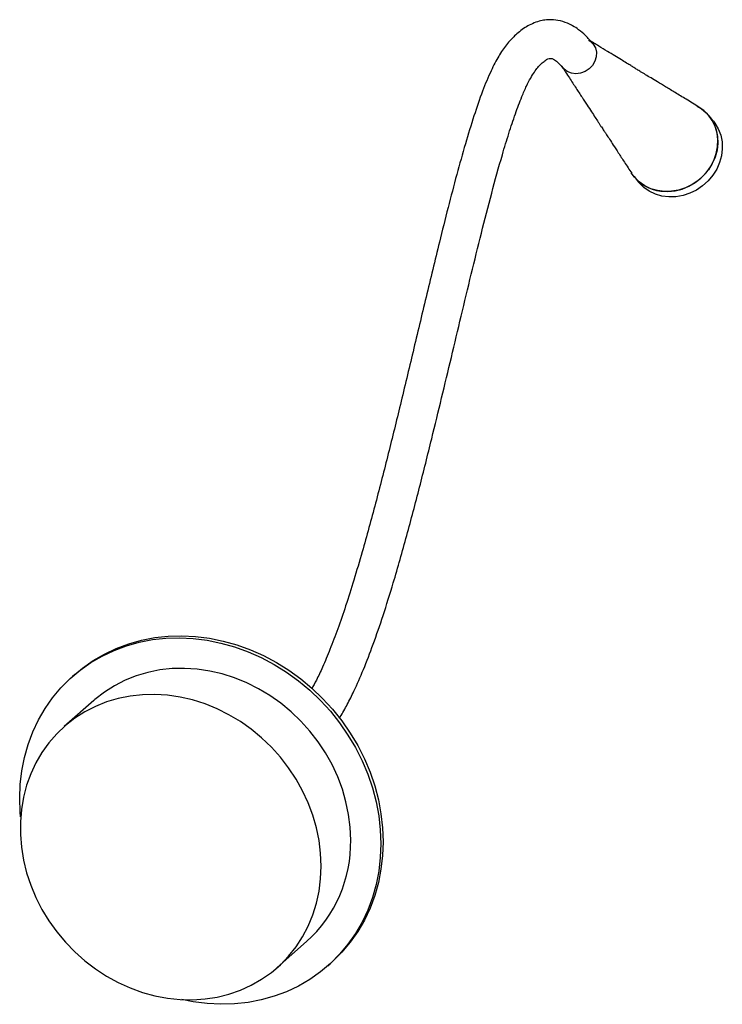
# Paper-space layout '_Dimétrica' of a CAD drawing. Header units: millimetres. Extents: x -47 to 171, y -49 to 257.
import ezdxf

# ---------------------------------------------------------------- set-up
doc = ezdxf.new("R2010")
doc.units = ezdxf.units.MM

psp = doc.layouts.new('_Dimétrica')

# ---------------------------------------------------------------- linework, layer by layer
at = {"color": 7, "linetype": 'Continuous', "lineweight": 25}
for p, q in [((168.72, 225.77), (167.33, 227.47)), ((144.04, 208.57), (145.42, 206.86)), ((-29.79, 53.73), (-30.49, 53.11)), ((-23.88, 45.61), (-33.07, 37.5)), ((33.07, -37.5), (42.26, -29.39)), ((48.88, -36.89), (49.59, -36.27))]:
    psp.add_line(p, q, dxfattribs=at)
at = {"color": 7, "linetype": 'Continuous', "lineweight": 25, "flags": 128}
for points in [[(129.99, 251.05), (130.43, 250.75), (131.37, 249.78), (132.02, 248.58), (132.32, 247.24), (132.26, 245.83), (131.84, 244.44), (131.09, 243.16), (130.06, 242.07), (128.8, 241.24), (127.41, 240.72), (125.97, 240.54), (124.56, 240.72), (123.28, 241.24), (122.21, 242.07), (121.6, 242.84)], [(131.23, 249.96), (131.37, 249.78), (132.02, 248.58), (132.32, 247.24), (132.26, 245.83), (131.84, 244.44), (131.09, 243.16), (130.06, 242.07), (128.8, 241.24), (127.41, 240.72), (125.97, 240.54), (124.56, 240.72), (123.28, 241.24), (122.21, 242.07), (121.93, 242.39)], [(163.63, 230.53), (164.86, 229.77), (166.45, 228.44), (167.79, 226.87), (168.84, 225.09), (169.58, 223.15), (170, 221.08), (170.09, 218.95), (169.83, 216.79), (169.25, 214.66), (168.34, 212.61), (167.14, 210.68), (165.67, 208.93), (163.97, 207.39), (162.07, 206.1), (160.02, 205.09), (157.87, 204.38), (155.67, 204), (153.47, 203.94), (151.33, 204.21), (149.28, 204.8), (147.38, 205.71), (145.68, 206.9), (144.22, 208.35), (143.19, 209.76)], [(152.39, 204.03), (154.57, 203.93), (156.78, 204.15), (158.96, 204.7), (161.06, 205.56), (163.04, 206.72), (164.85, 208.13), (166.44, 209.78), (167.78, 211.63), (168.83, 213.62), (169.58, 215.72), (170, 217.87), (170.09, 220.02), (169.84, 222.13), (169.25, 224.14), (168.35, 226.01), (167.15, 227.69), (165.69, 229.14), (164.19, 230.21)], [(168.72, 225.77), (169.17, 225.17), (170.23, 223.39), (170.97, 221.44), (171.39, 219.38), (171.47, 217.24), (171.22, 215.08), (170.63, 212.95), (169.73, 210.9), (168.53, 208.98), (167.06, 207.23), (165.35, 205.69), (163.46, 204.4), (161.41, 203.39), (159.26, 202.68), (157.06, 202.29), (154.86, 202.23), (152.71, 202.5), (150.66, 203.1), (148.77, 204), (147.07, 205.19), (145.6, 206.65), (145.42, 206.86)], [(-46.93, 15.18), (-46.77, 19.49), (-46.27, 23.73), (-45.46, 27.88), (-44.32, 31.92), (-42.86, 35.81), (-41.1, 39.54), (-39.05, 43.09), (-36.71, 46.44), (-34.11, 49.55), (-31.25, 52.43), (-28.15, 55.04), (-24.83, 57.38), (-21.32, 59.43), (-17.62, 61.18), (-13.77, 62.62), (-9.78, 63.74), (-5.68, 64.53), (-1.49, 64.99), (2.76, 65.11), (7.04, 64.9), (11.34, 64.36), (15.63, 63.49), (19.88, 62.29), (24.06, 60.78), (28.16, 58.96), (32.15, 56.83), (36, 54.43), (39.7, 51.75), (43.22, 48.81), (46.53, 45.63), (49.63, 42.24), (52.49, 38.64), (55.1, 34.87), (57.44, 30.94), (59.49, 26.87), (61.25, 22.69), (62.7, 18.43), (63.84, 14.11), (64.66, 9.75), (65.15, 5.39), (65.32, 1.04), (65.15, -3.27), (64.66, -7.52), (63.84, -11.67), (62.7, -15.7), (61.25, -19.6), (59.49, -23.33), (57.44, -26.88), (55.1, -30.22), (52.49, -33.34), (49.63, -36.21), (46.53, -38.83), (43.22, -41.17), (39.7, -43.22), (36, -44.97), (32.15, -46.4), (28.16, -47.52), (24.06, -48.31), (19.88, -48.77), (15.63, -48.9), (11.34, -48.69), (7.04, -48.15), (3.48, -47.45)], [(-29.79, 53.73), (-27.44, 55.67), (-24.12, 58.01), (-20.61, 60.06), (-16.91, 61.8), (-13.06, 63.24), (-9.07, 64.36), (-4.97, 65.15), (-0.79, 65.61), (3.46, 65.74), (7.75, 65.53), (12.05, 64.99), (16.34, 64.11), (20.59, 62.92), (24.77, 61.4), (28.87, 59.58), (32.86, 57.46), (36.71, 55.05), (40.41, 52.37), (43.92, 49.43), (47.24, 46.26), (50.34, 42.86), (53.2, 39.27), (55.81, 35.49), (58.14, 31.56), (60.2, 27.49), (61.96, 23.32), (63.41, 19.06), (64.55, 14.73), (65.37, 10.38), (65.86, 6.01), (66.02, 1.66), (65.86, -2.65), (65.37, -6.89), (64.55, -11.04), (63.41, -15.08), (61.96, -18.97), (60.2, -22.71), (58.14, -26.26), (55.81, -29.6), (53.2, -32.72), (50.34, -35.59), (49.59, -36.27)], [(55.96, 2.21), (55.8, 6.18), (55.31, 10.16), (54.49, 14.12), (53.36, 18.05), (51.92, 21.9), (50.18, 25.65), (48.15, 29.29), (45.85, 32.77), (43.29, 36.08), (40.49, 39.2), (37.47, 42.09), (34.25, 44.75), (30.86, 47.15), (27.32, 49.28), (23.65, 51.12), (19.87, 52.66), (16.02, 53.88), (12.13, 54.78), (8.21, 55.36), (4.3, 55.61), (0.43, 55.52), (-3.39, 55.1), (-7.11, 54.34), (-10.72, 53.27), (-14.19, 51.88), (-17.5, 50.18), (-20.62, 48.19), (-23.53, 45.91), (-23.88, 45.61)], [(46.77, -5.89), (46.61, -1.93), (46.12, 2.05), (45.3, 6.02), (44.17, 9.94), (42.73, 13.79), (40.99, 17.55), (38.96, 21.18), (36.65, 24.66), (34.09, 27.97), (31.3, 31.09), (28.28, 33.99), (25.06, 36.64), (21.67, 39.05), (18.12, 41.17), (14.45, 43.01), (10.68, 44.55), (6.83, 45.77), (2.94, 46.68), (-0.98, 47.25), (-4.89, 47.5), (-8.76, 47.41), (-12.58, 46.99), (-16.3, 46.24), (-19.91, 45.16), (-23.39, 43.77), (-26.69, 42.07), (-29.81, 40.08), (-32.72, 37.8), (-35.41, 35.26), (-37.84, 32.48), (-40.01, 29.46), (-41.89, 26.24), (-43.49, 22.83), (-44.77, 19.27), (-45.75, 15.56), (-46.4, 11.75), (-46.73, 7.86), (-46.73, 3.91), (-46.4, -0.06), (-45.75, -4.04), (-44.77, -7.98), (-43.49, -11.87), (-41.89, -15.68), (-40.01, -19.38), (-37.84, -22.94), (-35.41, -26.34), (-32.72, -29.56), (-29.81, -32.57), (-26.69, -35.35), (-23.39, -37.88), (-19.91, -40.15), (-16.3, -42.13), (-12.58, -43.82), (-8.76, -45.2), (-4.89, -46.27), (-0.98, -47.01), (2.94, -47.42), (6.83, -47.5), (10.68, -47.24), (14.45, -46.65), (18.12, -45.74), (21.67, -44.51), (25.06, -42.96), (28.28, -41.11), (31.3, -38.98), (34.09, -36.57), (36.65, -33.9), (38.96, -31), (40.99, -27.87), (42.73, -24.56), (44.17, -21.07), (45.3, -17.43), (46.12, -13.67), (46.61, -9.82), (46.77, -5.89)], [(-46.64, 9.38), (-46.77, 10.83), (-46.93, 15.18)]]:
    psp.add_lwpolyline(points, dxfattribs=at)
at = {"color": 7, "linetype": 'Continuous', "lineweight": 25}
for centre, radius, start, end in [((153.79, 216.54), 12.59, 213.555, 263.6322), ((14.35, 1.48), 41.62, 312.1189, 1.0168)]:
    psp.add_arc(centre, radius, start, end, dxfattribs=at)
for points, knots in [([(131.23, 249.97), (130.48, 250.84), (129.1, 252.43), (126.97, 254.22), (125.09, 255.45), (122.97, 256.49), (120.54, 257.23), (118.03, 257.42), (115.86, 257.22), (113.9, 256.75), (112, 255.99), (110.13, 254.93), (108.47, 253.74), (107, 252.46), (105.64, 251.08), (104.39, 249.6), (103.14, 247.89), (101.94, 246.01), (100.76, 243.89), (99.03, 240.37), (96.82, 234.98), (94.18, 227.32), (91.53, 218.63), (88.86, 209.06), (86.18, 198.84), (83, 186.12), (79.39, 171.15), (75.38, 154.26), (71.49, 138), (67.63, 122.26), (63.71, 106.93), (60.13, 93.82), (57, 83.2), (54.47, 75.19), (51.99, 67.97), (49.6, 61.59), (47.38, 56.3), (45.48, 52.23), (44.35, 50.14), (43.88, 49.27)], [0, 0, 0, 0, 0.021879, 0.040149, 0.055254, 0.067544, 0.087941, 0.105735, 0.117054, 0.129165, 0.143805, 0.156206, 0.169004, 0.1799, 0.188961, 0.200139, 0.210508, 0.22139, 0.232751, 0.244413, 0.273416, 0.305157, 0.339457, 0.376151, 0.41492, 0.45477, 0.51791, 0.580199, 0.640758, 0.697189, 0.754931, 0.812979, 0.847327, 0.879754, 0.909966, 0.938005, 0.963961, 0.98484, 1, 1, 1, 1]), ([(164.19, 230.21), (162.87, 231.01), (160.38, 232.53), (156.93, 234.63), (153.96, 236.44), (151.46, 237.96), (149.42, 239.18), (147.72, 240.2), (146.27, 241.08), (145.05, 241.83), (144.03, 242.46), (142.88, 243.18), (141.6, 243.97), (139.96, 244.97), (137.97, 246.18), (135.63, 247.61), (132.93, 249.25), (131.01, 250.43), (129.99, 251.05)], [0, 0, 0, 0, 0.116167, 0.219181, 0.309045, 0.385763, 0.449342, 0.502231, 0.547894, 0.578682, 0.605087, 0.629585, 0.663938, 0.7097, 0.765756, 0.832826, 0.910908, 1, 1, 1, 1]), ([(52.49, 40.13), (52.57, 40.25), (53.4, 41.56), (54.9, 44.34), (57.34, 49.16), (60.04, 55.34), (63.06, 63.24), (66.15, 72.26), (69.65, 83.52), (73.43, 96.84), (77.38, 111.86), (80.96, 126.19), (84.23, 139.68), (87.27, 152.42), (90.32, 165.25), (93.42, 178.16), (96.55, 190.92), (99.75, 203.4), (102.6, 213.75), (105.08, 221.96), (107.09, 228.03), (108.94, 232.97), (110.56, 236.68), (111.87, 239.24), (113.05, 241.14), (114.17, 242.63), (115.28, 243.8), (116.44, 244.74), (117.33, 245.23), (117.83, 245.36), (118.19, 245.36), (118.57, 245.28), (118.91, 245.13), (119.36, 244.88), (119.98, 244.43), (120.84, 243.66), (121.53, 242.85), (121.91, 242.4)], [0, 0, 0, 0, 0.002231, 0.024068, 0.045497, 0.077727, 0.112514, 0.150311, 0.191259, 0.248777, 0.306418, 0.363277, 0.41077, 0.457732, 0.505726, 0.554164, 0.602291, 0.649478, 0.696384, 0.723082, 0.74878, 0.773057, 0.789625, 0.804201, 0.817452, 0.830026, 0.844544, 0.862303, 0.882791, 0.905055, 0.917933, 0.929714, 0.94008, 0.950463, 0.963574, 0.979888, 1, 1, 1, 1]), ([(121.6, 242.84), (122.38, 241.65), (123.85, 239.4), (125.94, 236.19), (127.79, 233.36), (129.39, 230.91), (130.75, 228.82), (131.91, 227.05), (132.77, 225.72), (133.41, 224.74), (133.87, 224.04), (134.29, 223.41), (134.66, 222.85), (135.03, 222.3), (135.6, 221.43), (136.47, 220.11), (137.68, 218.24), (139.23, 215.85), (141.12, 212.92), (142.54, 210.75), (143.3, 209.59)], [0, 0, 0, 0, 0.108264, 0.205092, 0.290486, 0.36445, 0.426986, 0.478948, 0.525127, 0.549741, 0.572646, 0.593845, 0.613341, 0.63162, 0.656428, 0.698424, 0.753774, 0.822484, 0.904559, 1, 1, 1, 1])]:
    psp.add_open_spline(points, degree=3, knots=knots, dxfattribs=at)

doc.saveas('drawing.dxf')
